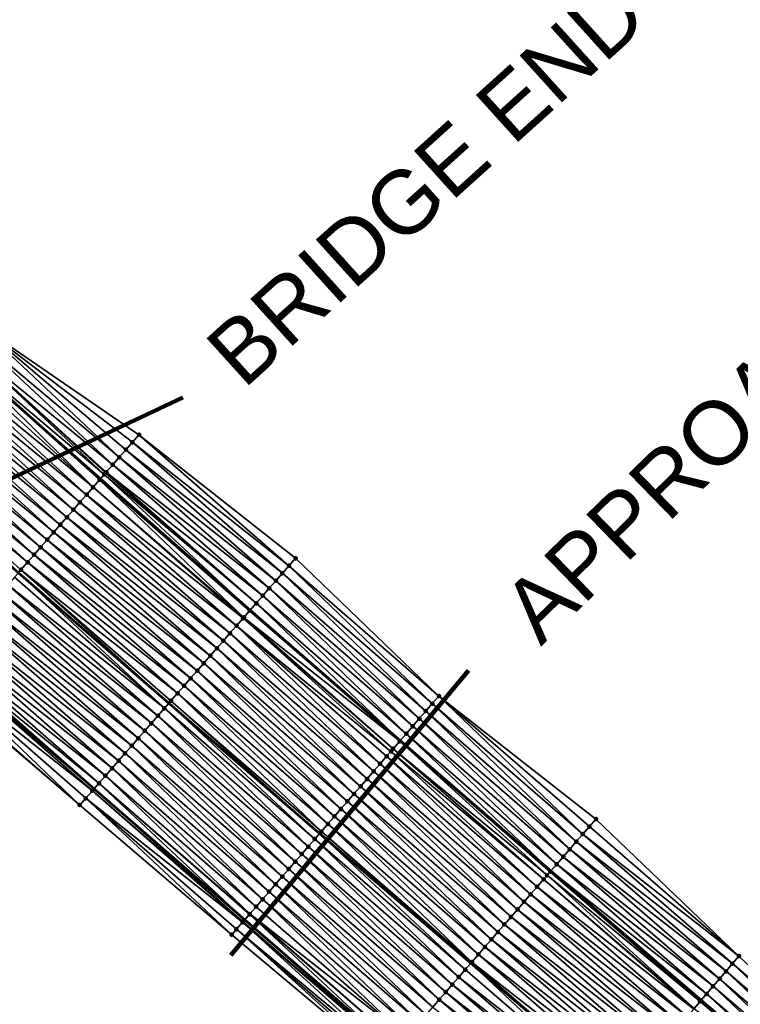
# Model space of a CAD drawing. Header units: feet. Extents: x 2010743 to 2022806, y 818705 to 837694.
# Tile 6 of 256: x 2015524 to 2015596, y 820278 to 820377. Entities that reach past the tile are written whole.
import ezdxf
from ezdxf.enums import TextEntityAlignment as Align

# ---------------------------------------------------------------- set-up
doc = ezdxf.new("R2010")
doc.units = ezdxf.units.FT
doc.header["$MEASUREMENT"] = 0
for name, color, linetype, lineweight in [('EP_Travel Lane', 172, 'Continuous', 53), ('Notes', 102, 'Continuous', 100), ('Road Shots', 141, 'Continuous', 100), ('STRIPING', 60, 'Continuous', 53)]:
    doc.layers.add(name, color=color, linetype=linetype, lineweight=lineweight)
doc.layers.add('I-77-MM17-21_NB-Surface-Border', color=7, linetype='Continuous')
doc.layers.add('I-77-MM17-21_NB-Surface-TIN', color=7, linetype='Continuous')
doc.styles.add('Style-Arial', font='arial.ttf')

msp = doc.modelspace()

# ---------------------------------------------------------------- linework, layer by layer
at = {"layer": 'EP_Travel Lane'}
for points in [[(2015502.001, 820357.441, 253.046), (2015517.005, 820344.205, 253.096), (2015531.73, 820331.241, 253.041), (2015546.76, 820318.046, 252.98), (2015561.828, 820304.959, 253.165), (2015576.966, 820291.89, 253.388), (2015592.048, 820278.899, 253.655), (2015607.295, 820265.957, 253.877), (2015622.542, 820253.016, 254.11), (2015637.756, 820240.148, 254.346), (2015653.039, 820227.25, 254.599), (2015668.325, 820214.347, 254.838), (2015683.606, 820201.447, 255.088), (2015698.88, 820188.584, 255.357), (2015714.2, 820175.73, 255.618), (2015729.519, 820162.875, 255.884), (2015744.839, 820150.021, 256.156)], [(2015485.932, 820340.187, 253.745), (2015500.834, 820326.842, 253.786), (2015516.071, 820313.318, 253.68), (2015531.113, 820300.136, 253.814), (2015546.231, 820286.983, 253.927), (2015561.343, 820273.882, 254.092), (2015576.538, 820260.744, 254.298), (2015591.746, 820247.755, 254.474), (2015606.953, 820234.767, 254.693), (2015622.26, 820221.789, 254.89), (2015637.543, 820208.891, 255.144), (2015652.822, 820195.993, 255.35), (2015668.103, 820183.093, 255.571), (2015683.419, 820170.189, 255.81), (2015698.732, 820157.326, 256.067), (2015714.044, 820144.463, 256.318), (2015729.357, 820131.6, 256.599), (2015744.669, 820118.737, 256.863)]]:
    msp.add_polyline3d(points, dxfattribs=at)
at = {"layer": 'I-77-MM17-21_NB-Surface-Border', "color": 3, "linetype": 'Continuous', "lineweight": -3}
for points in [[(2015519.393, 820346.769, 252.997), (2015535.602, 820335.673, 252.897), (2015551.321, 820323.267, 252.586), (2015565.712, 820309.432, 252.812), (2015581.477, 820297.085, 252.952), (2015595.842, 820283.337, 253.36), (2015610.401, 820269.591, 253.683)], [(2015560.245, 820272.617, 254.115), (2015544.927, 820285.48, 253.998), (2015529.668, 820298.483, 253.869), (2015514.483, 820311.501, 253.747)]]:
    msp.add_polyline3d(points, dxfattribs=at)
at = {"layer": 'I-77-MM17-21_NB-Surface-TIN', "color": 128, "linetype": 'Continuous', "lineweight": -3}
for points in [[(2015519.393, 820346.769, 252.997), (2015518.658, 820345.98, 253.028), (2015533.629, 820333.414, 252.948)], [(2015519.393, 820346.769, 252.997), (2015534.945, 820334.92, 252.913), (2015535.602, 820335.673, 252.897)], [(2015519.393, 820346.769, 252.997), (2015534.287, 820334.167, 252.933), (2015534.945, 820334.92, 252.913)], [(2015519.393, 820346.769, 252.997), (2015533.629, 820333.414, 252.948), (2015534.287, 820334.167, 252.933)], [(2015518.658, 820345.98, 253.028), (2015517.816, 820345.076, 253.063), (2015532.971, 820332.661, 252.964)], [(2015518.658, 820345.98, 253.028), (2015532.971, 820332.661, 252.964), (2015533.629, 820333.414, 252.948)], [(2015517.816, 820345.076, 253.063), (2015517.129, 820344.338, 253.091), (2015532.123, 820331.691, 252.996)], [(2015517.816, 820345.076, 253.063), (2015532.313, 820331.908, 252.987), (2015532.971, 820332.661, 252.964)], [(2015517.816, 820345.076, 253.063), (2015532.261, 820331.849, 252.988), (2015532.313, 820331.908, 252.987)], [(2015517.816, 820345.076, 253.063), (2015532.123, 820331.691, 252.996), (2015532.261, 820331.849, 252.988)], [(2015515.766, 820342.875, 253.149), (2015530.997, 820330.402, 253.083), (2015516.447, 820343.607, 253.119)], [(2015516.447, 820343.607, 253.119), (2015530.997, 820330.402, 253.083), (2015517.005, 820344.205, 253.096)], [(2015517.129, 820344.338, 253.091), (2015517.005, 820344.205, 253.096), (2015531.73, 820331.241, 253.041)], [(2015531.655, 820331.155, 253.05), (2015531.73, 820331.241, 253.041), (2015517.005, 820344.205, 253.096)], [(2015530.997, 820330.402, 253.083), (2015531.655, 820331.155, 253.05), (2015517.005, 820344.205, 253.096)], [(2015517.129, 820344.338, 253.091), (2015531.73, 820331.241, 253.041), (2015532.123, 820331.691, 252.996)], [(2015515.084, 820342.143, 253.177), (2015530.339, 820329.649, 253.102), (2015515.766, 820342.875, 253.149)], [(2015515.766, 820342.875, 253.149), (2015530.339, 820329.649, 253.102), (2015530.997, 820330.402, 253.083)], [(2015514.403, 820341.411, 253.207), (2015529.681, 820328.896, 253.131), (2015515.084, 820342.143, 253.177)], [(2015515.084, 820342.143, 253.177), (2015529.681, 820328.896, 253.131), (2015530.339, 820329.649, 253.102)], [(2015513.04, 820339.948, 253.267), (2015528.365, 820327.39, 253.189), (2015513.721, 820340.679, 253.237)], [(2015513.721, 820340.679, 253.237), (2015529.023, 820328.143, 253.161), (2015514.403, 820341.411, 253.207)], [(2015513.721, 820340.679, 253.237), (2015528.365, 820327.39, 253.189), (2015529.023, 820328.143, 253.161)], [(2015514.403, 820341.411, 253.207), (2015529.023, 820328.143, 253.161), (2015529.681, 820328.896, 253.131)], [(2015512.358, 820339.216, 253.296), (2015527.707, 820326.636, 253.218), (2015513.04, 820339.948, 253.267)], [(2015513.04, 820339.948, 253.267), (2015527.707, 820326.636, 253.218), (2015528.365, 820327.39, 253.189)], [(2015511.677, 820338.484, 253.325), (2015527.049, 820325.883, 253.247), (2015512.358, 820339.216, 253.296)], [(2015512.358, 820339.216, 253.296), (2015527.049, 820325.883, 253.247), (2015527.707, 820326.636, 253.218)], [(2015510.314, 820337.021, 253.382), (2015525.733, 820324.377, 253.301), (2015510.995, 820337.752, 253.354)], [(2015510.995, 820337.752, 253.354), (2015526.391, 820325.13, 253.273), (2015511.677, 820338.484, 253.325)], [(2015510.995, 820337.752, 253.354), (2015525.733, 820324.377, 253.301), (2015526.391, 820325.13, 253.273)], [(2015511.677, 820338.484, 253.325), (2015526.391, 820325.13, 253.273), (2015527.049, 820325.883, 253.247)], [(2015509.632, 820336.289, 253.411), (2015525.075, 820323.624, 253.328), (2015510.314, 820337.021, 253.382)], [(2015510.314, 820337.021, 253.382), (2015525.075, 820323.624, 253.328), (2015525.733, 820324.377, 253.301)], [(2015508.95, 820335.557, 253.439), (2015524.417, 820322.871, 253.353), (2015509.632, 820336.289, 253.411)], [(2015509.632, 820336.289, 253.411), (2015524.417, 820322.871, 253.353), (2015525.075, 820323.624, 253.328)], [(2015550.663, 820322.514, 252.651), (2015535.602, 820335.673, 252.897), (2015534.945, 820334.92, 252.913)], [(2015550.663, 820322.514, 252.651), (2015551.321, 820323.267, 252.586), (2015535.602, 820335.673, 252.897)], [(2015508.95, 820335.557, 253.439), (2015523.502, 820321.824, 253.389), (2015523.759, 820322.118, 253.378)], [(2015508.95, 820335.557, 253.439), (2015523.759, 820322.118, 253.378), (2015524.417, 820322.871, 253.353)], [(2015550.006, 820321.761, 252.709), (2015534.945, 820334.92, 252.913), (2015534.287, 820334.167, 252.933)], [(2015550.006, 820321.761, 252.709), (2015550.663, 820322.514, 252.651), (2015534.945, 820334.92, 252.913)], [(2015549.348, 820321.008, 252.769), (2015534.287, 820334.167, 252.933), (2015533.629, 820333.414, 252.948)], [(2015549.348, 820321.008, 252.769), (2015550.006, 820321.761, 252.709), (2015534.287, 820334.167, 252.933)], [(2015548.69, 820320.255, 252.828), (2015533.629, 820333.414, 252.948), (2015532.971, 820332.661, 252.964)], [(2015548.69, 820320.255, 252.828), (2015549.348, 820321.008, 252.769), (2015533.629, 820333.414, 252.948)], [(2015532.123, 820331.691, 252.996), (2015531.73, 820331.241, 253.041), (2015546.76, 820318.046, 252.98)], [(2015547.374, 820318.749, 252.94), (2015532.261, 820331.849, 252.988), (2015532.123, 820331.691, 252.996)], [(2015547.374, 820318.749, 252.94), (2015532.123, 820331.691, 252.996), (2015546.76, 820318.046, 252.98)], [(2015547.374, 820318.749, 252.94), (2015532.313, 820331.908, 252.987), (2015532.261, 820331.849, 252.988)], [(2015548.032, 820319.502, 252.886), (2015532.971, 820332.661, 252.964), (2015532.313, 820331.908, 252.987)], [(2015547.374, 820318.749, 252.94), (2015548.032, 820319.502, 252.886), (2015532.313, 820331.908, 252.987)], [(2015548.032, 820319.502, 252.886), (2015548.69, 820320.255, 252.828), (2015532.971, 820332.661, 252.964)], [(2015546.139, 820317.335, 253.032), (2015531.655, 820331.155, 253.05), (2015530.997, 820330.402, 253.083)], [(2015531.655, 820331.155, 253.05), (2015546.76, 820318.046, 252.98), (2015531.73, 820331.241, 253.041)], [(2015546.716, 820317.996, 252.983), (2015546.76, 820318.046, 252.98), (2015531.655, 820331.155, 253.05)], [(2015546.139, 820317.335, 253.032), (2015546.716, 820317.996, 252.983), (2015531.655, 820331.155, 253.05)], [(2015546.058, 820317.243, 253.037), (2015530.997, 820330.402, 253.083), (2015530.339, 820329.649, 253.102)], [(2015546.058, 820317.243, 253.037), (2015546.139, 820317.335, 253.032), (2015530.997, 820330.402, 253.083)], [(2015544.742, 820315.737, 253.099), (2015529.681, 820328.896, 253.131), (2015529.023, 820328.143, 253.161)], [(2015545.4, 820316.49, 253.067), (2015530.339, 820329.649, 253.102), (2015529.681, 820328.896, 253.131)], [(2015544.742, 820315.737, 253.099), (2015545.4, 820316.49, 253.067), (2015529.681, 820328.896, 253.131)], [(2015545.4, 820316.49, 253.067), (2015546.058, 820317.243, 253.037), (2015530.339, 820329.649, 253.102)], [(2015544.084, 820314.983, 253.136), (2015529.023, 820328.143, 253.161), (2015528.365, 820327.39, 253.189)], [(2015544.084, 820314.983, 253.136), (2015544.742, 820315.737, 253.099), (2015529.023, 820328.143, 253.161)], [(2015543.426, 820314.23, 253.171), (2015528.365, 820327.39, 253.189), (2015527.707, 820326.636, 253.218)], [(2015543.426, 820314.23, 253.171), (2015544.084, 820314.983, 253.136), (2015528.365, 820327.39, 253.189)], [(2015542.11, 820312.724, 253.244), (2015527.049, 820325.883, 253.247), (2015526.391, 820325.13, 253.273)], [(2015542.768, 820313.477, 253.208), (2015527.707, 820326.636, 253.218), (2015527.049, 820325.883, 253.247)], [(2015542.11, 820312.724, 253.244), (2015542.768, 820313.477, 253.208), (2015527.049, 820325.883, 253.247)], [(2015542.768, 820313.477, 253.208), (2015543.426, 820314.23, 253.171), (2015527.707, 820326.636, 253.218)], [(2015541.452, 820311.971, 253.28), (2015526.391, 820325.13, 253.273), (2015525.733, 820324.377, 253.301)], [(2015541.452, 820311.971, 253.28), (2015542.11, 820312.724, 253.244), (2015526.391, 820325.13, 253.273)], [(2015540.794, 820311.218, 253.315), (2015525.733, 820324.377, 253.301), (2015525.075, 820323.624, 253.328)], [(2015540.794, 820311.218, 253.315), (2015541.452, 820311.971, 253.28), (2015525.733, 820324.377, 253.301)], [(2015539.479, 820309.712, 253.37), (2015524.417, 820322.871, 253.353), (2015523.759, 820322.118, 253.378)], [(2015540.136, 820310.465, 253.342), (2015525.075, 820323.624, 253.328), (2015524.417, 820322.871, 253.353)], [(2015539.479, 820309.712, 253.37), (2015540.136, 820310.465, 253.342), (2015524.417, 820322.871, 253.353)], [(2015540.136, 820310.465, 253.342), (2015540.794, 820311.218, 253.315), (2015525.075, 820323.624, 253.328)], [(2015565.712, 820309.432, 252.812), (2015551.321, 820323.267, 252.586), (2015550.663, 820322.514, 252.651)], [(2015538.163, 820308.206, 253.435), (2015523.502, 820321.824, 253.389), (2015523.102, 820321.365, 253.405)], [(2015523.759, 820322.118, 253.378), (2015523.502, 820321.824, 253.389), (2015538.618, 820308.727, 253.412)], [(2015538.163, 820308.206, 253.435), (2015538.618, 820308.727, 253.412), (2015523.502, 820321.824, 253.389)], [(2015538.821, 820308.959, 253.401), (2015523.759, 820322.118, 253.378), (2015538.618, 820308.727, 253.412)], [(2015538.821, 820308.959, 253.401), (2015539.479, 820309.712, 253.37), (2015523.759, 820322.118, 253.378)], [(2015565.056, 820308.677, 252.877), (2015550.663, 820322.514, 252.651), (2015550.006, 820321.761, 252.709)], [(2015565.056, 820308.677, 252.877), (2015565.712, 820309.432, 252.812), (2015550.663, 820322.514, 252.651)], [(2015538.163, 820308.206, 253.435), (2015523.102, 820321.365, 253.405), (2015522.444, 820320.612, 253.432)], [(2015563.745, 820307.167, 253.01), (2015549.348, 820321.008, 252.769), (2015548.69, 820320.255, 252.828)], [(2015564.4, 820307.922, 252.945), (2015550.006, 820321.761, 252.709), (2015549.348, 820321.008, 252.769)], [(2015563.745, 820307.167, 253.01), (2015564.4, 820307.922, 252.945), (2015549.348, 820321.008, 252.769)], [(2015564.4, 820307.922, 252.945), (2015565.056, 820308.677, 252.877), (2015550.006, 820321.761, 252.709)], [(2015536.847, 820306.7, 253.509), (2015521.786, 820319.859, 253.458), (2015521.128, 820319.106, 253.485)], [(2015537.505, 820307.453, 253.472), (2015522.444, 820320.612, 253.432), (2015521.786, 820319.859, 253.458)], [(2015536.847, 820306.7, 253.509), (2015537.505, 820307.453, 253.472), (2015521.786, 820319.859, 253.458)], [(2015537.505, 820307.453, 253.472), (2015538.163, 820308.206, 253.435), (2015522.444, 820320.612, 253.432)], [(2015563.089, 820306.412, 253.076), (2015548.69, 820320.255, 252.828), (2015548.032, 820319.502, 252.886)], [(2015563.089, 820306.412, 253.076), (2015563.745, 820307.167, 253.01), (2015548.69, 820320.255, 252.828)], [(2015536.189, 820305.947, 253.547), (2015521.128, 820319.106, 253.485), (2015520.47, 820318.353, 253.51)], [(2015536.189, 820305.947, 253.547), (2015536.847, 820306.7, 253.509), (2015521.128, 820319.106, 253.485)], [(2015562.434, 820305.656, 253.137), (2015548.032, 820319.502, 252.886), (2015547.374, 820318.749, 252.94)], [(2015562.434, 820305.656, 253.137), (2015563.089, 820306.412, 253.076), (2015548.032, 820319.502, 252.886)], [(2015535.531, 820305.194, 253.579), (2015520.47, 820318.353, 253.51), (2015519.812, 820317.6, 253.535)], [(2015535.531, 820305.194, 253.579), (2015536.189, 820305.947, 253.547), (2015520.47, 820318.353, 253.51)], [(2015561.778, 820304.901, 253.167), (2015546.716, 820317.996, 252.983), (2015546.139, 820317.335, 253.032)], [(2015561.778, 820304.901, 253.167), (2015546.76, 820318.046, 252.98), (2015546.716, 820317.996, 252.983)], [(2015547.374, 820318.749, 252.94), (2015546.76, 820318.046, 252.98), (2015561.828, 820304.959, 253.165)], [(2015561.778, 820304.901, 253.167), (2015561.828, 820304.959, 253.165), (2015546.76, 820318.046, 252.98)], [(2015562.434, 820305.656, 253.137), (2015547.374, 820318.749, 252.94), (2015561.828, 820304.959, 253.165)], [(2015534.873, 820304.44, 253.611), (2015519.812, 820317.6, 253.535), (2015519.154, 820316.847, 253.561)], [(2015534.873, 820304.44, 253.611), (2015535.531, 820305.194, 253.579), (2015519.812, 820317.6, 253.535)], [(2015560.897, 820303.886, 253.237), (2015546.058, 820317.243, 253.037), (2015545.4, 820316.49, 253.067)], [(2015561.123, 820304.146, 253.221), (2015546.139, 820317.335, 253.032), (2015546.058, 820317.243, 253.037)], [(2015560.897, 820303.886, 253.237), (2015561.123, 820304.146, 253.221), (2015546.058, 820317.243, 253.037)], [(2015561.123, 820304.146, 253.221), (2015561.778, 820304.901, 253.167), (2015546.139, 820317.335, 253.032)], [(2015533.557, 820302.934, 253.684), (2015518.496, 820316.094, 253.581), (2015517.838, 820315.34, 253.606)], [(2015534.215, 820303.687, 253.648), (2015519.154, 820316.847, 253.561), (2015518.496, 820316.094, 253.581)], [(2015533.557, 820302.934, 253.684), (2015534.215, 820303.687, 253.648), (2015518.496, 820316.094, 253.581)], [(2015534.215, 820303.687, 253.648), (2015534.873, 820304.44, 253.611), (2015519.154, 820316.847, 253.561)], [(2015559.812, 820302.635, 253.278), (2015545.4, 820316.49, 253.067), (2015544.742, 820315.737, 253.099)], [(2015559.812, 820302.635, 253.278), (2015560.467, 820303.391, 253.255), (2015545.4, 820316.49, 253.067)], [(2015560.467, 820303.391, 253.255), (2015560.897, 820303.886, 253.237), (2015545.4, 820316.49, 253.067)], [(2015532.899, 820302.181, 253.723), (2015517.838, 820315.34, 253.606), (2015517.18, 820314.587, 253.638)], [(2015532.899, 820302.181, 253.723), (2015533.557, 820302.934, 253.684), (2015517.838, 820315.34, 253.606)], [(2015558.501, 820301.125, 253.348), (2015544.084, 820314.983, 253.136), (2015543.426, 820314.23, 253.171)], [(2015559.157, 820301.88, 253.316), (2015544.742, 820315.737, 253.099), (2015544.084, 820314.983, 253.136)], [(2015558.501, 820301.125, 253.348), (2015559.157, 820301.88, 253.316), (2015544.084, 820314.983, 253.136)], [(2015559.157, 820301.88, 253.316), (2015559.812, 820302.635, 253.278), (2015544.742, 820315.737, 253.099)], [(2015532.241, 820301.428, 253.755), (2015517.18, 820314.587, 253.638), (2015516.522, 820313.834, 253.665)], [(2015532.241, 820301.428, 253.755), (2015532.899, 820302.181, 253.723), (2015517.18, 820314.587, 253.638)], [(2015557.846, 820300.369, 253.379), (2015543.426, 820314.23, 253.171), (2015542.768, 820313.477, 253.208)], [(2015557.846, 820300.369, 253.379), (2015558.501, 820301.125, 253.348), (2015543.426, 820314.23, 253.171)], [(2015530.925, 820299.922, 253.823), (2015515.864, 820313.081, 253.686), (2015515.206, 820312.328, 253.709)], [(2015515.864, 820313.081, 253.686), (2015531.113, 820300.136, 253.814), (2015516.071, 820313.318, 253.68)], [(2015530.925, 820299.922, 253.823), (2015531.113, 820300.136, 253.814), (2015515.864, 820313.081, 253.686)], [(2015531.583, 820300.675, 253.794), (2015516.522, 820313.834, 253.665), (2015516.071, 820313.318, 253.68)], [(2015531.583, 820300.675, 253.794), (2015516.071, 820313.318, 253.68), (2015531.113, 820300.136, 253.814)], [(2015531.583, 820300.675, 253.794), (2015532.241, 820301.428, 253.755), (2015516.522, 820313.834, 253.665)], [(2015557.191, 820299.614, 253.405), (2015542.768, 820313.477, 253.208), (2015542.11, 820312.724, 253.244)], [(2015557.191, 820299.614, 253.405), (2015557.846, 820300.369, 253.379), (2015542.768, 820313.477, 253.208)], [(2015529.668, 820298.483, 253.869), (2015515.206, 820312.328, 253.709), (2015514.548, 820311.575, 253.741)], [(2015529.668, 820298.483, 253.869), (2015530.267, 820299.169, 253.851), (2015515.206, 820312.328, 253.709)], [(2015530.267, 820299.169, 253.851), (2015530.925, 820299.922, 253.823), (2015515.206, 820312.328, 253.709)], [(2015555.88, 820298.103, 253.463), (2015541.452, 820311.971, 253.28), (2015540.794, 820311.218, 253.315)], [(2015556.535, 820298.859, 253.435), (2015542.11, 820312.724, 253.244), (2015541.452, 820311.971, 253.28)], [(2015555.88, 820298.103, 253.463), (2015556.535, 820298.859, 253.435), (2015541.452, 820311.971, 253.28)], [(2015556.535, 820298.859, 253.435), (2015557.191, 820299.614, 253.405), (2015542.11, 820312.724, 253.244)], [(2015529.668, 820298.483, 253.869), (2015514.548, 820311.575, 253.741), (2015514.483, 820311.501, 253.747)], [(2015555.225, 820297.348, 253.493), (2015540.794, 820311.218, 253.315), (2015540.136, 820310.465, 253.342)], [(2015555.225, 820297.348, 253.493), (2015555.88, 820298.103, 253.463), (2015540.794, 820311.218, 253.315)], [(2015554.569, 820296.593, 253.525), (2015540.136, 820310.465, 253.342), (2015539.479, 820309.712, 253.37)], [(2015554.569, 820296.593, 253.525), (2015555.225, 820297.348, 253.493), (2015540.136, 820310.465, 253.342)], [(2015538.821, 820308.959, 253.401), (2015538.618, 820308.727, 253.412), (2015553.734, 820295.63, 253.566)], [(2015553.914, 820295.837, 253.556), (2015539.479, 820309.712, 253.37), (2015538.821, 820308.959, 253.401)], [(2015553.914, 820295.837, 253.556), (2015538.821, 820308.959, 253.401), (2015553.734, 820295.63, 253.566)], [(2015553.914, 820295.837, 253.556), (2015554.569, 820296.593, 253.525), (2015539.479, 820309.712, 253.37)], [(2015580.166, 820295.575, 253.102), (2015565.712, 820309.432, 252.812), (2015565.056, 820308.677, 252.877)], [(2015580.166, 820295.575, 253.102), (2015580.821, 820296.33, 253.025), (2015565.712, 820309.432, 252.812)], [(2015580.821, 820296.33, 253.025), (2015581.477, 820297.085, 252.952), (2015565.712, 820309.432, 252.812)], [(2015552.603, 820294.327, 253.626), (2015538.163, 820308.206, 253.435), (2015537.505, 820307.453, 253.472)], [(2015553.259, 820295.082, 253.593), (2015538.618, 820308.727, 253.412), (2015538.163, 820308.206, 253.435)], [(2015552.603, 820294.327, 253.626), (2015553.259, 820295.082, 253.593), (2015538.163, 820308.206, 253.435)], [(2015553.259, 820295.082, 253.593), (2015553.734, 820295.63, 253.566), (2015538.618, 820308.727, 253.412)], [(2015579.51, 820294.82, 253.171), (2015565.056, 820308.677, 252.877), (2015564.4, 820307.922, 252.945)], [(2015579.51, 820294.82, 253.171), (2015580.166, 820295.575, 253.102), (2015565.056, 820308.677, 252.877)], [(2015551.948, 820293.571, 253.665), (2015537.505, 820307.453, 253.472), (2015536.847, 820306.7, 253.509)], [(2015551.948, 820293.571, 253.665), (2015552.603, 820294.327, 253.626), (2015537.505, 820307.453, 253.472)], [(2015578.199, 820293.31, 253.294), (2015563.745, 820307.167, 253.01), (2015563.089, 820306.412, 253.076)], [(2015578.854, 820294.065, 253.238), (2015564.4, 820307.922, 252.945), (2015563.745, 820307.167, 253.01)], [(2015578.199, 820293.31, 253.294), (2015578.854, 820294.065, 253.238), (2015563.745, 820307.167, 253.01)], [(2015578.854, 820294.065, 253.238), (2015579.51, 820294.82, 253.171), (2015564.4, 820307.922, 252.945)], [(2015551.292, 820292.816, 253.7), (2015536.847, 820306.7, 253.509), (2015536.189, 820305.947, 253.547)], [(2015551.292, 820292.816, 253.7), (2015551.948, 820293.571, 253.665), (2015536.847, 820306.7, 253.509)], [(2015577.543, 820292.555, 253.358), (2015563.089, 820306.412, 253.076), (2015562.434, 820305.656, 253.137)], [(2015577.543, 820292.555, 253.358), (2015578.199, 820293.31, 253.294), (2015563.089, 820306.412, 253.076)], [(2015549.982, 820291.306, 253.766), (2015535.531, 820305.194, 253.579), (2015534.873, 820304.44, 253.611)], [(2015550.637, 820292.061, 253.737), (2015536.189, 820305.947, 253.547), (2015535.531, 820305.194, 253.579)], [(2015549.982, 820291.306, 253.766), (2015550.637, 820292.061, 253.737), (2015535.531, 820305.194, 253.579)], [(2015550.637, 820292.061, 253.737), (2015551.292, 820292.816, 253.7), (2015536.189, 820305.947, 253.547)], [(2015562.434, 820305.656, 253.137), (2015561.828, 820304.959, 253.165), (2015576.966, 820291.89, 253.388)], [(2015577.543, 820292.555, 253.358), (2015562.434, 820305.656, 253.137), (2015576.966, 820291.89, 253.388)], [(2015549.326, 820290.55, 253.8), (2015534.873, 820304.44, 253.611), (2015534.215, 820303.687, 253.648)], [(2015549.326, 820290.55, 253.8), (2015549.982, 820291.306, 253.766), (2015534.873, 820304.44, 253.611)], [(2015576.232, 820291.044, 253.436), (2015561.123, 820304.146, 253.221), (2015560.897, 820303.886, 253.237)], [(2015576.575, 820291.439, 253.417), (2015561.778, 820304.901, 253.167), (2015561.123, 820304.146, 253.221)], [(2015576.232, 820291.044, 253.436), (2015576.575, 820291.439, 253.417), (2015561.123, 820304.146, 253.221)], [(2015576.888, 820291.8, 253.392), (2015561.828, 820304.959, 253.165), (2015561.778, 820304.901, 253.167)], [(2015576.575, 820291.439, 253.417), (2015576.888, 820291.8, 253.392), (2015561.778, 820304.901, 253.167)], [(2015576.888, 820291.8, 253.392), (2015576.966, 820291.89, 253.388), (2015561.828, 820304.959, 253.165)], [(2015548.671, 820289.795, 253.828), (2015534.215, 820303.687, 253.648), (2015533.557, 820302.934, 253.684)], [(2015548.671, 820289.795, 253.828), (2015549.326, 820290.55, 253.8), (2015534.215, 820303.687, 253.648)], [(2015574.922, 820289.534, 253.491), (2015560.467, 820303.391, 253.255), (2015559.812, 820302.635, 253.278)], [(2015575.577, 820290.289, 253.466), (2015560.897, 820303.886, 253.237), (2015560.467, 820303.391, 253.255)], [(2015574.922, 820289.534, 253.491), (2015575.577, 820290.289, 253.466), (2015560.467, 820303.391, 253.255)], [(2015575.577, 820290.289, 253.466), (2015576.232, 820291.044, 253.436), (2015560.897, 820303.886, 253.237)], [(2015547.36, 820288.284, 253.889), (2015532.899, 820302.181, 253.723), (2015532.241, 820301.428, 253.755)], [(2015548.016, 820289.04, 253.861), (2015533.557, 820302.934, 253.684), (2015532.899, 820302.181, 253.723)], [(2015547.36, 820288.284, 253.889), (2015548.016, 820289.04, 253.861), (2015532.899, 820302.181, 253.723)], [(2015548.016, 820289.04, 253.861), (2015548.671, 820289.795, 253.828), (2015533.557, 820302.934, 253.684)], [(2015574.266, 820288.778, 253.522), (2015559.812, 820302.635, 253.278), (2015559.157, 820301.88, 253.316)], [(2015574.266, 820288.778, 253.522), (2015574.922, 820289.534, 253.491), (2015559.812, 820302.635, 253.278)], [(2015546.735, 820287.563, 253.912), (2015532.241, 820301.428, 253.755), (2015531.583, 820300.675, 253.794)], [(2015546.735, 820287.563, 253.912), (2015547.36, 820288.284, 253.889), (2015532.241, 820301.428, 253.755)], [(2015572.956, 820287.268, 253.586), (2015558.501, 820301.125, 253.348), (2015557.846, 820300.369, 253.379)], [(2015573.611, 820288.023, 253.555), (2015559.157, 820301.88, 253.316), (2015558.501, 820301.125, 253.348)], [(2015572.956, 820287.268, 253.586), (2015573.611, 820288.023, 253.555), (2015558.501, 820301.125, 253.348)], [(2015573.611, 820288.023, 253.555), (2015574.266, 820288.778, 253.522), (2015559.157, 820301.88, 253.316)], [(2015546.05, 820286.773, 253.933), (2015531.113, 820300.136, 253.814), (2015530.925, 820299.922, 253.823)], [(2015531.583, 820300.675, 253.794), (2015531.113, 820300.136, 253.814), (2015546.231, 820286.983, 253.927)], [(2015546.05, 820286.773, 253.933), (2015546.231, 820286.983, 253.927), (2015531.113, 820300.136, 253.814)], [(2015546.705, 820287.529, 253.912), (2015531.583, 820300.675, 253.794), (2015546.231, 820286.983, 253.927)], [(2015546.705, 820287.529, 253.912), (2015546.735, 820287.563, 253.912), (2015531.583, 820300.675, 253.794)], [(2015572.3, 820286.512, 253.616), (2015557.846, 820300.369, 253.379), (2015557.191, 820299.614, 253.405)], [(2015572.3, 820286.512, 253.616), (2015572.956, 820287.268, 253.586), (2015557.846, 820300.369, 253.379)], [(2015544.927, 820285.48, 253.998), (2015530.267, 820299.169, 253.851), (2015529.668, 820298.483, 253.869)], [(2015546.016, 820286.734, 253.936), (2015530.925, 820299.922, 253.823), (2015530.267, 820299.169, 253.851)], [(2015544.927, 820285.48, 253.998), (2015545.394, 820286.018, 253.977), (2015530.267, 820299.169, 253.851)], [(2015545.394, 820286.018, 253.977), (2015546.016, 820286.734, 253.936), (2015530.267, 820299.169, 253.851)], [(2015546.016, 820286.734, 253.936), (2015546.05, 820286.773, 253.933), (2015530.925, 820299.922, 253.823)], [(2015571.645, 820285.757, 253.646), (2015557.191, 820299.614, 253.405), (2015556.535, 820298.859, 253.435)], [(2015571.645, 820285.757, 253.646), (2015572.3, 820286.512, 253.616), (2015557.191, 820299.614, 253.405)], [(2015570.334, 820284.246, 253.712), (2015555.88, 820298.103, 253.463), (2015555.225, 820297.348, 253.493)], [(2015570.99, 820285.002, 253.679), (2015556.535, 820298.859, 253.435), (2015555.88, 820298.103, 253.463)], [(2015570.334, 820284.246, 253.712), (2015570.99, 820285.002, 253.679), (2015555.88, 820298.103, 253.463)], [(2015570.99, 820285.002, 253.679), (2015571.645, 820285.757, 253.646), (2015556.535, 820298.859, 253.435)], [(2015569.679, 820283.491, 253.743), (2015555.225, 820297.348, 253.493), (2015554.569, 820296.593, 253.525)], [(2015569.679, 820283.491, 253.743), (2015570.334, 820284.246, 253.712), (2015555.225, 820297.348, 253.493)], [(2015569.024, 820282.736, 253.764), (2015554.569, 820296.593, 253.525), (2015553.914, 820295.837, 253.556)], [(2015569.024, 820282.736, 253.764), (2015569.679, 820283.491, 253.743), (2015554.569, 820296.593, 253.525)], [(2015595.842, 820283.337, 253.36), (2015580.821, 820296.33, 253.025), (2015580.166, 820295.575, 253.102)], [(2015595.842, 820283.337, 253.36), (2015581.477, 820297.085, 252.952), (2015580.821, 820296.33, 253.025)], [(2015568.368, 820281.98, 253.798), (2015553.734, 820295.63, 253.566), (2015553.259, 820295.082, 253.593)], [(2015553.914, 820295.837, 253.556), (2015553.734, 820295.63, 253.566), (2015568.93, 820282.627, 253.769)], [(2015568.368, 820281.98, 253.798), (2015568.93, 820282.627, 253.769), (2015553.734, 820295.63, 253.566)], [(2015569.024, 820282.736, 253.764), (2015553.914, 820295.837, 253.556), (2015568.93, 820282.627, 253.769)], [(2015595.192, 820282.577, 253.421), (2015580.166, 820295.575, 253.102), (2015579.51, 820294.82, 253.171)], [(2015595.192, 820282.577, 253.421), (2015595.842, 820283.337, 253.36), (2015580.166, 820295.575, 253.102)], [(2015567.058, 820280.47, 253.851), (2015552.603, 820294.327, 253.626), (2015551.948, 820293.571, 253.665)], [(2015567.713, 820281.225, 253.826), (2015553.259, 820295.082, 253.593), (2015552.603, 820294.327, 253.626)], [(2015567.058, 820280.47, 253.851), (2015567.713, 820281.225, 253.826), (2015552.603, 820294.327, 253.626)], [(2015567.713, 820281.225, 253.826), (2015568.368, 820281.98, 253.798), (2015553.259, 820295.082, 253.593)], [(2015594.542, 820281.817, 253.475), (2015579.51, 820294.82, 253.171), (2015578.854, 820294.065, 253.238)], [(2015594.542, 820281.817, 253.475), (2015595.192, 820282.577, 253.421), (2015579.51, 820294.82, 253.171)], [(2015566.402, 820279.714, 253.872), (2015551.948, 820293.571, 253.665), (2015551.292, 820292.816, 253.7)], [(2015566.402, 820279.714, 253.872), (2015567.058, 820280.47, 253.851), (2015551.948, 820293.571, 253.665)], [(2015593.243, 820280.297, 253.579), (2015578.199, 820293.31, 253.294), (2015577.543, 820292.555, 253.358)], [(2015593.893, 820281.057, 253.527), (2015578.854, 820294.065, 253.238), (2015578.199, 820293.31, 253.294)], [(2015593.243, 820280.297, 253.579), (2015593.893, 820281.057, 253.527), (2015578.199, 820293.31, 253.294)], [(2015593.893, 820281.057, 253.527), (2015594.542, 820281.817, 253.475), (2015578.854, 820294.065, 253.238)], [(2015565.747, 820278.959, 253.909), (2015551.292, 820292.816, 253.7), (2015550.637, 820292.061, 253.737)], [(2015565.747, 820278.959, 253.909), (2015566.402, 820279.714, 253.872), (2015551.292, 820292.816, 253.7)], [(2015592.593, 820279.536, 253.63), (2015577.543, 820292.555, 253.358), (2015576.966, 820291.89, 253.388)], [(2015592.593, 820279.536, 253.63), (2015593.243, 820280.297, 253.579), (2015577.543, 820292.555, 253.358)], [(2015564.436, 820277.448, 253.965), (2015549.982, 820291.306, 253.766), (2015549.326, 820290.55, 253.8)], [(2015565.092, 820278.204, 253.938), (2015550.637, 820292.061, 253.737), (2015549.982, 820291.306, 253.766)], [(2015564.436, 820277.448, 253.965), (2015565.092, 820278.204, 253.938), (2015549.982, 820291.306, 253.766)], [(2015565.092, 820278.204, 253.938), (2015565.747, 820278.959, 253.909), (2015550.637, 820292.061, 253.737)], [(2015591.343, 820278.073, 253.692), (2015576.575, 820291.439, 253.417), (2015576.232, 820291.044, 253.436)], [(2015591.943, 820278.776, 253.66), (2015576.888, 820291.8, 253.392), (2015576.575, 820291.439, 253.417)], [(2015591.343, 820278.073, 253.692), (2015591.943, 820278.776, 253.66), (2015576.575, 820291.439, 253.417)], [(2015576.888, 820291.8, 253.392), (2015592.048, 820278.899, 253.655), (2015576.966, 820291.89, 253.388)], [(2015591.943, 820278.776, 253.66), (2015592.048, 820278.899, 253.655), (2015576.888, 820291.8, 253.392)], [(2015592.593, 820279.536, 253.63), (2015576.966, 820291.89, 253.388), (2015592.048, 820278.899, 253.655)], [(2015563.781, 820276.693, 253.989), (2015549.326, 820290.55, 253.8), (2015548.671, 820289.795, 253.828)], [(2015563.781, 820276.693, 253.989), (2015564.436, 820277.448, 253.965), (2015549.326, 820290.55, 253.8)], [(2015590.644, 820277.255, 253.721), (2015575.577, 820290.289, 253.466), (2015574.922, 820289.534, 253.491)], [(2015591.294, 820278.016, 253.694), (2015576.232, 820291.044, 253.436), (2015575.577, 820290.289, 253.466)], [(2015590.644, 820277.255, 253.721), (2015591.294, 820278.016, 253.694), (2015575.577, 820290.289, 253.466)], [(2015591.294, 820278.016, 253.694), (2015591.343, 820278.073, 253.692), (2015576.232, 820291.044, 253.436)], [(2015563.126, 820275.938, 254.012), (2015548.671, 820289.795, 253.828), (2015548.016, 820289.04, 253.861)], [(2015563.126, 820275.938, 254.012), (2015563.781, 820276.693, 253.989), (2015548.671, 820289.795, 253.828)], [(2015589.995, 820276.495, 253.749), (2015574.922, 820289.534, 253.491), (2015574.266, 820288.778, 253.522)], [(2015589.995, 820276.495, 253.749), (2015590.644, 820277.255, 253.721), (2015574.922, 820289.534, 253.491)], [(2015562.47, 820275.182, 254.033), (2015547.36, 820288.284, 253.889), (2015546.735, 820287.563, 253.912)], [(2015562.47, 820275.182, 254.033), (2015548.016, 820289.04, 253.861), (2015547.36, 820288.284, 253.889)], [(2015562.47, 820275.182, 254.033), (2015563.126, 820275.938, 254.012), (2015548.016, 820289.04, 253.861)], [(2015589.345, 820275.735, 253.778), (2015574.266, 820288.778, 253.522), (2015573.611, 820288.023, 253.555)], [(2015589.345, 820275.735, 253.778), (2015589.995, 820276.495, 253.749), (2015574.266, 820288.778, 253.522)], [(2015546.705, 820287.529, 253.912), (2015546.231, 820286.983, 253.927), (2015561.343, 820273.882, 254.092)], [(2015561.815, 820274.427, 254.072), (2015546.735, 820287.563, 253.912), (2015546.705, 820287.529, 253.912)], [(2015561.815, 820274.427, 254.072), (2015546.705, 820287.529, 253.912), (2015561.343, 820273.882, 254.092)], [(2015561.815, 820274.427, 254.072), (2015562.47, 820275.182, 254.033), (2015546.735, 820287.563, 253.912)], [(2015588.046, 820274.214, 253.835), (2015572.956, 820287.268, 253.586), (2015572.3, 820286.512, 253.616)], [(2015588.696, 820274.975, 253.808), (2015573.611, 820288.023, 253.555), (2015572.956, 820287.268, 253.586)], [(2015588.046, 820274.214, 253.835), (2015588.696, 820274.975, 253.808), (2015572.956, 820287.268, 253.586)], [(2015588.696, 820274.975, 253.808), (2015589.345, 820275.735, 253.778), (2015573.611, 820288.023, 253.555)], [(2015560.794, 820273.25, 254.11), (2015546.016, 820286.734, 253.936), (2015545.394, 820286.018, 253.977)], [(2015561.16, 820273.672, 254.1), (2015546.05, 820286.773, 253.933), (2015546.016, 820286.734, 253.936)], [(2015560.794, 820273.25, 254.11), (2015561.16, 820273.672, 254.1), (2015546.016, 820286.734, 253.936)], [(2015561.16, 820273.672, 254.1), (2015546.231, 820286.983, 253.927), (2015546.05, 820286.773, 253.933)], [(2015561.16, 820273.672, 254.1), (2015561.343, 820273.882, 254.092), (2015546.231, 820286.983, 253.927)], [(2015587.397, 820273.454, 253.862), (2015572.3, 820286.512, 253.616), (2015571.645, 820285.757, 253.646)], [(2015587.397, 820273.454, 253.862), (2015588.046, 820274.214, 253.835), (2015572.3, 820286.512, 253.616)], [(2015560.245, 820272.617, 254.115), (2015545.394, 820286.018, 253.977), (2015544.927, 820285.48, 253.998)], [(2015560.245, 820272.617, 254.115), (2015560.505, 820272.916, 254.111), (2015545.394, 820286.018, 253.977)], [(2015560.505, 820272.916, 254.111), (2015560.794, 820273.25, 254.11), (2015545.394, 820286.018, 253.977)], [(2015586.747, 820272.694, 253.89), (2015571.645, 820285.757, 253.646), (2015570.99, 820285.002, 253.679)], [(2015586.747, 820272.694, 253.89), (2015587.397, 820273.454, 253.862), (2015571.645, 820285.757, 253.646)], [(2015585.448, 820271.173, 253.946), (2015570.334, 820284.246, 253.712), (2015569.679, 820283.491, 253.743)], [(2015586.097, 820271.933, 253.919), (2015570.99, 820285.002, 253.679), (2015570.334, 820284.246, 253.712)], [(2015585.448, 820271.173, 253.946), (2015586.097, 820271.933, 253.919), (2015570.334, 820284.246, 253.712)], [(2015586.097, 820271.933, 253.919), (2015586.747, 820272.694, 253.89), (2015570.99, 820285.002, 253.679)], [(2015584.798, 820270.413, 253.969), (2015569.679, 820283.491, 253.743), (2015569.024, 820282.736, 253.764)], [(2015584.798, 820270.413, 253.969), (2015585.448, 820271.173, 253.946), (2015569.679, 820283.491, 253.743)], [(2015610.401, 820269.591, 253.683), (2015595.842, 820283.337, 253.36), (2015595.192, 820282.577, 253.421)], [(2015583.499, 820268.892, 254.014), (2015568.93, 820282.627, 253.769), (2015568.368, 820281.98, 253.798)], [(2015569.024, 820282.736, 253.764), (2015568.93, 820282.627, 253.769), (2015584.149, 820269.652, 253.99)], [(2015583.499, 820268.892, 254.014), (2015584.149, 820269.652, 253.99), (2015568.93, 820282.627, 253.769)], [(2015584.798, 820270.413, 253.969), (2015569.024, 820282.736, 253.764), (2015584.149, 820269.652, 253.99)], [(2015609.751, 820268.831, 253.732), (2015595.192, 820282.577, 253.421), (2015594.542, 820281.817, 253.475)], [(2015609.751, 820268.831, 253.732), (2015610.401, 820269.591, 253.683), (2015595.192, 820282.577, 253.421)], [(2015583.499, 820268.892, 254.014), (2015568.368, 820281.98, 253.798), (2015567.713, 820281.225, 253.826)], [(2015609.101, 820268.071, 253.783), (2015594.542, 820281.817, 253.475), (2015593.893, 820281.057, 253.527)], [(2015609.101, 820268.071, 253.783), (2015609.751, 820268.831, 253.732), (2015594.542, 820281.817, 253.475)], [(2015582.2, 820267.371, 254.064), (2015567.058, 820280.47, 253.851), (2015566.402, 820279.714, 253.872)], [(2015582.85, 820268.132, 254.04), (2015567.713, 820281.225, 253.826), (2015567.058, 820280.47, 253.851)], [(2015582.2, 820267.371, 254.064), (2015582.85, 820268.132, 254.04), (2015567.058, 820280.47, 253.851)], [(2015582.85, 820268.132, 254.04), (2015583.499, 820268.892, 254.014), (2015567.713, 820281.225, 253.826)], [(2015607.802, 820266.55, 253.852), (2015593.243, 820280.297, 253.579), (2015592.593, 820279.536, 253.63)], [(2015608.452, 820267.311, 253.822), (2015593.893, 820281.057, 253.527), (2015593.243, 820280.297, 253.579)], [(2015607.802, 820266.55, 253.852), (2015608.452, 820267.311, 253.822), (2015593.243, 820280.297, 253.579)], [(2015608.452, 820267.311, 253.822), (2015609.101, 820268.071, 253.783), (2015593.893, 820281.057, 253.527)], [(2015581.551, 820266.611, 254.091), (2015566.402, 820279.714, 253.872), (2015565.747, 820278.959, 253.909)], [(2015581.551, 820266.611, 254.091), (2015582.2, 820267.371, 254.064), (2015566.402, 820279.714, 253.872)], [(2015592.593, 820279.536, 253.63), (2015592.048, 820278.899, 253.655), (2015607.295, 820265.957, 253.877)], [(2015607.802, 820266.55, 253.852), (2015592.593, 820279.536, 253.63), (2015607.295, 820265.957, 253.877)], [(2015580.901, 820265.851, 254.116), (2015565.747, 820278.959, 253.909), (2015565.092, 820278.204, 253.938)], [(2015580.901, 820265.851, 254.116), (2015581.551, 820266.611, 254.091), (2015565.747, 820278.959, 253.909)], [(2015607.153, 820265.79, 253.884), (2015591.943, 820278.776, 253.66), (2015591.343, 820278.073, 253.692)], [(2015607.153, 820265.79, 253.884), (2015592.048, 820278.899, 253.655), (2015591.943, 820278.776, 253.66)], [(2015607.153, 820265.79, 253.884), (2015607.295, 820265.957, 253.877), (2015592.048, 820278.899, 253.655)]]:
    msp.add_3dface(points, dxfattribs=at)
at = {"layer": 'Notes'}
for p, q in [((2015540.004, 820339.416), (2015498.518, 820319.857)), ((2015568.691, 820311.986), (2015544.819, 820283.435))]:
    msp.add_line(p, q, dxfattribs=at)
at = {"layer": 'Road Shots', "lineweight": 100}
for p in [(2015535.602, 820335.673, 252.897), (2015534.945, 820334.92, 252.913), (2015534.287, 820334.167, 252.933), (2015533.629, 820333.414, 252.948), (2015532.123, 820331.691, 252.996), (2015532.261, 820331.849, 252.988), (2015532.313, 820331.908, 252.987), (2015532.971, 820332.661, 252.964), (2015531.655, 820331.155, 253.05), (2015530.997, 820330.402, 253.083), (2015529.681, 820328.896, 253.131), (2015530.339, 820329.649, 253.102), (2015529.023, 820328.143, 253.161), (2015528.365, 820327.39, 253.189), (2015527.049, 820325.883, 253.247), (2015527.707, 820326.636, 253.218), (2015526.391, 820325.13, 253.273), (2015525.733, 820324.377, 253.301), (2015524.417, 820322.871, 253.353), (2015525.075, 820323.624, 253.328), (2015551.321, 820323.267, 252.586), (2015523.759, 820322.118, 253.378), (2015550.663, 820322.514, 252.651), (2015549.348, 820321.008, 252.769), (2015550.006, 820321.761, 252.709), (2015548.69, 820320.255, 252.828), (2015548.032, 820319.502, 252.886), (2015546.716, 820317.996, 252.983), (2015547.374, 820318.749, 252.94), (2015546.058, 820317.243, 253.037), (2015546.139, 820317.335, 253.032), (2015545.4, 820316.49, 253.067), (2015544.084, 820314.983, 253.136), (2015544.742, 820315.737, 253.099), (2015543.426, 820314.23, 253.171), (2015542.768, 820313.477, 253.208), (2015541.452, 820311.971, 253.28), (2015542.11, 820312.724, 253.244), (2015540.794, 820311.218, 253.315), (2015540.136, 820310.465, 253.342), (2015538.821, 820308.959, 253.401), (2015539.479, 820309.712, 253.37), (2015565.712, 820309.432, 252.812), (2015538.163, 820308.206, 253.435), (2015565.056, 820308.677, 252.877), (2015537.505, 820307.453, 253.472), (2015563.745, 820307.167, 253.01), (2015564.4, 820307.922, 252.945), (2015536.847, 820306.7, 253.509), (2015563.089, 820306.412, 253.076), (2015535.531, 820305.194, 253.579), (2015536.189, 820305.947, 253.547), (2015562.434, 820305.656, 253.137), (2015534.873, 820304.44, 253.611), (2015561.123, 820304.146, 253.221), (2015561.778, 820304.901, 253.167), (2015534.215, 820303.687, 253.648), (2015560.467, 820303.391, 253.255), (2015560.897, 820303.886, 253.237), (2015532.899, 820302.181, 253.723), (2015533.557, 820302.934, 253.684), (2015559.812, 820302.635, 253.278), (2015532.241, 820301.428, 253.755), (2015558.501, 820301.125, 253.348), (2015559.157, 820301.88, 253.316), (2015531.583, 820300.675, 253.794), (2015557.846, 820300.369, 253.379), (2015530.267, 820299.169, 253.851), (2015530.925, 820299.922, 253.823), (2015557.191, 820299.614, 253.405), (2015529.668, 820298.483, 253.869), (2015555.88, 820298.103, 253.463), (2015556.535, 820298.859, 253.435), (2015555.225, 820297.348, 253.493), (2015554.569, 820296.593, 253.525), (2015580.821, 820296.33, 253.025), (2015581.477, 820297.085, 252.952), (2015553.914, 820295.837, 253.556), (2015580.166, 820295.575, 253.102), (2015552.603, 820294.327, 253.626), (2015553.259, 820295.082, 253.593), (2015579.51, 820294.82, 253.171), (2015551.948, 820293.571, 253.665), (2015578.199, 820293.31, 253.294), (2015578.854, 820294.065, 253.238), (2015551.292, 820292.816, 253.7), (2015577.543, 820292.555, 253.358), (2015549.982, 820291.306, 253.766), (2015550.637, 820292.061, 253.737), (2015576.575, 820291.439, 253.417), (2015576.888, 820291.8, 253.392), (2015549.326, 820290.55, 253.8), (2015575.577, 820290.289, 253.466), (2015576.232, 820291.044, 253.436), (2015548.671, 820289.795, 253.828), (2015574.922, 820289.534, 253.491), (2015547.36, 820288.284, 253.889), (2015548.016, 820289.04, 253.861), (2015574.266, 820288.778, 253.522), (2015546.705, 820287.529, 253.912), (2015546.735, 820287.563, 253.912), (2015572.956, 820287.268, 253.586), (2015573.611, 820288.023, 253.555), (2015546.016, 820286.734, 253.936), (2015546.05, 820286.773, 253.933), (2015572.3, 820286.512, 253.616), (2015544.927, 820285.48, 253.998), (2015545.394, 820286.018, 253.977), (2015571.645, 820285.757, 253.646), (2015570.334, 820284.246, 253.712), (2015570.99, 820285.002, 253.679), (2015569.679, 820283.491, 253.743), (2015595.842, 820283.337, 253.36), (2015569.024, 820282.736, 253.764), (2015595.192, 820282.577, 253.421), (2015568.368, 820281.98, 253.798), (2015594.542, 820281.817, 253.475), (2015567.058, 820280.47, 253.851), (2015567.713, 820281.225, 253.826), (2015593.243, 820280.297, 253.579), (2015593.893, 820281.057, 253.527), (2015566.402, 820279.714, 253.872), (2015592.593, 820279.536, 253.63), (2015565.747, 820278.959, 253.909), (2015591.943, 820278.776, 253.66)]:
    msp.add_point(p, dxfattribs=at)
at = {"layer": 'STRIPING'}
msp.add_polyline3d([(2015493.439, 820348.248, 253.422), (2015508.464, 820335.035, 253.458), (2015523.502, 820321.824, 253.389), (2015538.618, 820308.727, 253.412), (2015553.734, 820295.63, 253.566), (2015568.93, 820282.627, 253.769), (2015584.149, 820269.652, 253.99), (2015599.358, 820256.666, 254.189), (2015614.567, 820243.68, 254.398), (2015629.824, 820230.75, 254.614), (2015645.11, 820217.855, 254.855), (2015660.392, 820204.956, 255.094), (2015675.673, 820192.055, 255.337), (2015690.967, 820179.17, 255.6), (2015706.28, 820166.307, 255.859), (2015721.592, 820153.444, 256.119), (2015736.905, 820140.581, 256.393), (2015752.217, 820127.718, 256.661)], dxfattribs=at)

# ---------------------------------------------------------------- texts
at = {"layer": 'Notes', "style": 'Style-Arial'}
for s, height, rotation, p in [('BRIDGE END', 6.344, 42.10367, (2015541.858, 820344.868)), ('APPROACH SLAB', 6.34397, 44.19376, (2015571.528, 820318.921))]:
    msp.add_text(s, height=height, rotation=rotation, dxfattribs=at).set_placement(p, align=Align.TOP_LEFT)

doc.saveas('drawing.dxf')
